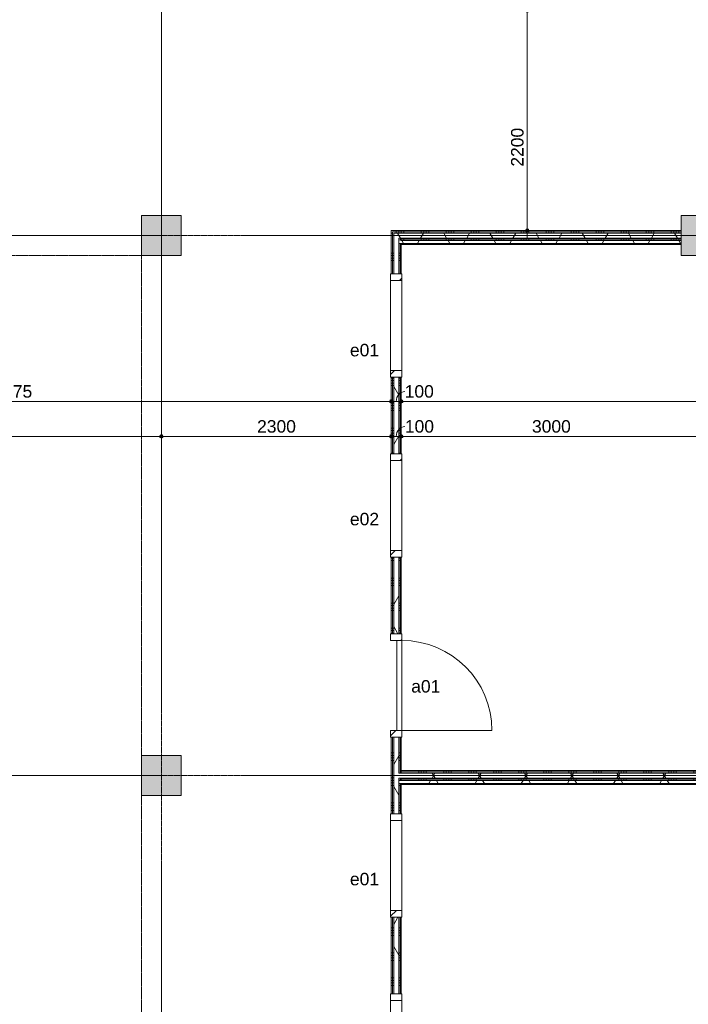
# Model space of a CAD drawing. Header units: millimetres. Extents: x 23523 to 72739, y 19604 to 59318.
# Tile 32 of 44: x 52611 to 59299, y 30112 to 39958. Entities that reach past the tile are written whole.
import ezdxf

# ---------------------------------------------------------------- set-up
doc = ezdxf.new("R2010")
doc.units = ezdxf.units.MM
doc.linetypes.add('Dash', pattern=[6.35, 3.175, -3.175])
doc.linetypes.add('stramien', pattern=[22.225, 12.7, -3.175, 3.175, -3.175])
doc.layers.add('00_Algemeen', color=7, linetype='Continuous', lineweight=9, true_color=0x00a600)
for name, color, linetype, lineweight in [('00_Algemeen-50', 7, 'Continuous', 9), ('22_Metselwerk', 7, 'Continuous', 18), ('25_Metaalconstructiewerk', 7, 'Continuous', 9), ('30_Kozijnen-ramen-deuren', 7, 'Continuous', 9)]:
    doc.layers.add(name, color=color, linetype=linetype, lineweight=lineweight)
doc.styles.add('Arial', font='arial.ttf', dxfattribs={"height": 125})
doc.dimstyles.new('00_AEE_maatvoering_2_5mm', dxfattribs={"dimscale": 304.8, "dimtxt": 127.532425, "dimasz": 0.459318, "dimexe": 0.246063, "dimexo": 0.0625, "dimgap": 0, "dimtad": 1, "dimdec": 0, "dimzin": 0, "dimdsep": 46, "dimtxsty": 'Arial', "dimblk1": 'DOTSMALL', "dimblk2": 'DOTSMALL', "dimsah": 1, "dimcen": 0.09, "dimdle": 0.246063, "dimazin": 0, "dimtfac": 1, "dimtdec": 4, "dimtix": 1, "dimtmove": 0, "dimatfit": 3, "dimfxl": 0.246063, "dimfxlon": 1, "dimtvp": 1, "dimtolj": 1, "dimtzin": 0, "dimarcsym": 2})
doc.dimstyles.new('00_AEE_maatvoering_2_5mm_1', dxfattribs={"dimscale": 304.8, "dimtxt": 127.532425, "dimasz": 0.459318, "dimexe": 0.246063, "dimexo": 0.0625, "dimgap": 0, "dimtad": 1, "dimdec": 0, "dimzin": 0, "dimdsep": 46, "dimtxsty": 'Arial', "dimblk1": 'DOTSMALL', "dimblk2": 'DOTSMALL', "dimsah": 1, "dimcen": 0.09, "dimdle": 0.246063, "dimazin": 0, "dimtfac": 1, "dimtdec": 4, "dimtix": 1, "dimtmove": 1, "dimatfit": 3, "dimfxl": 0.246063, "dimfxlon": 1, "dimtvp": 1, "dimtolj": 1, "dimtzin": 0, "dimarcsym": 2})
doc.dimstyles.new('00_AEE_maatvoering_2_5mm_2', dxfattribs={"dimscale": 304.8, "dimtxt": 127.532425, "dimasz": 0.459318, "dimexe": 0.246063, "dimexo": 0.0625, "dimgap": 0, "dimtad": 1, "dimdec": 0, "dimzin": 0, "dimdsep": 46, "dimtxsty": 'Arial', "dimblk1": 'DOTSMALL', "dimblk2": 'DOTSMALL', "dimsah": 1, "dimcen": 0.09, "dimdle": 0.246063, "dimazin": 0, "dimtfac": 1, "dimtdec": 4, "dimtix": 1, "dimtmove": 2, "dimatfit": 3, "dimfxl": 0.246063, "dimfxlon": 1, "dimtvp": 1, "dimtolj": 1, "dimtzin": 0, "dimarcsym": 2})
pattern_1 = [(90, (57877.54, 37750), (-250, -7e-13), []), (90, (57902.54, 37750), (-250, -7e-13), []), (90, (57927.54, 37750), (-250, -7e-13), []), (90, (57952.54, 37750), (-250, -7e-13), [])]
pattern_2 = [(60, (-5372.46, 0), (-346.4102, 200), []), (120, (-5372.46, 0), (-346.4102, -200), [])]
pattern_3 = [(180, (56427.54, 29800), (4e-13, -250), []), (180, (56427.54, 29825), (4e-13, -250), []), (180, (56427.54, 29850), (4e-13, -250), []), (180, (56427.54, 29875), (4e-13, -250), [])]
pattern_4 = [(270, (60427.54, 32450), (250, 9e-13), []), (270, (60402.54, 32450), (250, 9e-13), []), (270, (60377.54, 32450), (250, 9e-13), []), (270, (60352.54, 32450), (250, 9e-13), [])]

# ---------------------------------------------------------------- blocks, each defined once
blk = doc.blocks.new('Direct Shape - 2410-10368 v1 - IFC-model constructie _zonder onderbouw_ _MM21228_-1202152-02 tweede verdieping - B')
at = {"layer": '25_Metaalconstructiewerk'}
blk.add_hatch(color=256, dxfattribs=at).paths.add_polyline_path([(200, -200), (200, 200), (-200, 200), (-200, -200)])
for p, q in [((200, 200), (-200, 200)), ((-200, 200), (-200, -200)), ((200, -200), (200, 200)), ((-200, -200), (200, -200))]:
    blk.add_line(p, q, dxfattribs=at)
blk = doc.blocks.new('Direct Shape - NLRS_28_SC_TLB_kolom vierkant prefab_gen_AT_kolom vierkant_gen_lxb 400x400_800396-1202374-02 tweede verdieping - B')
blk.add_blockref('Direct Shape - 2410-10368 v1 - IFC-model constructie _zonder onderbouw_ _MM21228_-1202152-02 tweede verdieping - B', (0, 0))
blk = doc.blocks.new('Direct Shape - NLRS_28_SC_TLB_kolom vierkant prefab_gen_AT_kolom vierkant_gen_lxb 400x400_800398-1202376-02 tweede verdieping - B')
blk.add_blockref('Direct Shape - 2410-10368 v1 - IFC-model constructie _zonder onderbouw_ _MM21228_-1202152-02 tweede verdieping - B', (0, 0))
blk = doc.blocks.new('Direct Shape - NLRS_28_SC_TLB_kolom vierkant prefab_gen_AT_kolom vierkant_gen_lxb 400x400_800400-1202378-02 tweede verdieping - B')
blk.add_blockref('Direct Shape - 2410-10368 v1 - IFC-model constructie _zonder onderbouw_ _MM21228_-1202152-02 tweede verdieping - B', (0, 0))
blk = doc.blocks.new('2410-10368 v1 - IFC-model constructie _zonder onderbouw_ _MM21228__ifc-1-02 tweede verdieping - B')
at = {"layer": '25_Metaalconstructiewerk', "lineweight": 9}
for name, p in [('Direct Shape - NLRS_28_SC_TLB_kolom vierkant prefab_gen_AT_kolom vierkant_gen_lxb 400x400_800396-1202374-02 tweede verdieping - B', (59400, 37800)), ('Direct Shape - NLRS_28_SC_TLB_kolom vierkant prefab_gen_AT_kolom vierkant_gen_lxb 400x400_800398-1202376-02 tweede verdieping - B', (64800, 37800)), ('Direct Shape - NLRS_28_SC_TLB_kolom vierkant prefab_gen_AT_kolom vierkant_gen_lxb 400x400_800400-1202378-02 tweede verdieping - B', (59400, 32400))]:
    blk.add_blockref(name, p, dxfattribs=at)
blk = doc.blocks.new('32_AEE_VO_FIX_Binnendeuren - D_900x2300_Dicht Paneel lariks-V1-02 tweede verdieping - B')
at = {"layer": '30_Kozijnen-ramen-deuren', "true_color": 0xc0c0c0}
h = blk.add_hatch(dxfattribs=at)
h.set_pattern_fill('FP_31', color=9, style=0, pattern_type=2)
h.set_pattern_definition([(315, (-33300, 61750), (106.06602, 106.06602), [])])
h.paths.add_polyline_path([(-517, 50), (-517, -57), (-450, -57), (-450, 57), (-517, 57)])
h.paths.add_polyline_path([(450, 50), (450, -57), (517, -57), (517, 57), (450, 57), (450, 51.1)])
at = {"layer": '30_Kozijnen-ramen-deuren'}
for p, q in [((-517, 57), (-450, 57)), ((-517, 50), (-517, 57)), ((-450, 57), (-450, -57)), ((450, 57), (517, 57)), ((450, -57), (450, 57)), ((517, 57), (517, 50)), ((-517, -57), (-517, -50)), ((-450, -57), (-517, -57)), ((-450, -7), (450, -7)), ((-450, -57), (-450, -7)), ((450, -57), (-450, -57)), ((450, -7), (450, -57)), ((517, -57), (450, -57)), ((517, -50), (517, -57))]:
    blk.add_line(p, q, dxfattribs=at)
blk = doc.blocks.new('32_AEE_VO_FIX_Binnenramen - R_b1034xh2367_Vast lariks dicht-V11-02 tweede verdieping - B')
at = {"layer": '30_Kozijnen-ramen-deuren', "true_color": 0xc0c0c0}
h = blk.add_hatch(dxfattribs=at)
h.set_pattern_fill('FP_51', color=9, style=0, pattern_type=2)
h.set_pattern_definition([(135, (29700, -61750), (-106.06602, -106.06602), [])])
h.paths.add_polyline_path([(517, -37.5), (517, 57), (450, 57), (450, -57), (517, -57), (517, -50)])
h.paths.add_polyline_path([(-450, 37.5), (-450, 57), (-517, 57), (-517, -57), (-450, -57), (-450, 25)])
at = {"layer": '30_Kozijnen-ramen-deuren'}
for p, q in [((-450, 57), (-517, 57)), ((-517, 57), (-517, 50)), ((-450, -57), (-450, 57)), ((-450, 57), (450, 57)), ((517, 57), (450, 57)), ((450, 57), (450, -57)), ((517, 50), (517, 57)), ((-517, -50), (-517, -57)), ((-517, -57), (-450, -57)), ((-450, -57), (450, -57)), ((450, -57), (517, -57)), ((517, -57), (517, -50))]:
    blk.add_line(p, q, dxfattribs=at)
blk = doc.blocks.new('32_AEE_VO_FIX_Binnenramen - R_b1034xh2367_Vast lariks-V12-02 tweede verdieping - B')
at = {"layer": '30_Kozijnen-ramen-deuren', "true_color": 0xc0c0c0}
h = blk.add_hatch(dxfattribs=at)
h.set_pattern_fill('FP_52', color=9, style=0, pattern_type=2)
h.set_pattern_definition([(135, (31500, -61750), (-106.06602, -106.06602), [])])
h.paths.add_polyline_path([(517, 25), (517, 57), (450, 57), (450, -57), (517, -57), (517, -25)])
h.paths.add_polyline_path([(-450, 50), (-450, 57), (-517, 57), (-517, -57), (-450, -57), (-450, 37.5)])
at = {"layer": '30_Kozijnen-ramen-deuren'}
for p, q in [((-450, 57), (-517, 57)), ((-517, 57), (-517, 50)), ((-450, -57), (-450, 57)), ((-450, 57), (450, 57)), ((517, 57), (450, 57)), ((450, 57), (450, -57)), ((517, 50), (517, 57)), ((-517, -50), (-517, -57)), ((-517, -57), (-450, -57)), ((-450, -57), (450, -57)), ((450, -57), (517, -57)), ((517, -57), (517, -50))]:
    blk.add_line(p, q, dxfattribs=at)
blk = doc.blocks.new('32_AEE_VO_FIX_Binnenramen - R_b1034xh2367_Vast lariks dicht-V13-02 tweede verdieping - B')
at = {"layer": '30_Kozijnen-ramen-deuren', "true_color": 0xc0c0c0}
h = blk.add_hatch(dxfattribs=at)
h.set_pattern_fill('FP_53', color=9, style=0, pattern_type=2)
h.set_pattern_definition([(135, (35100, -61750), (-106.06602, -106.06602), [])])
h.paths.add_polyline_path([(517, 25), (517, 57), (450, 57), (450, -57), (517, -57), (517, -25)])
h.paths.add_polyline_path([(-450, 50), (-450, 57), (-517, 57), (-517, -57), (-450, -57), (-450, 37.5)])
at = {"layer": '30_Kozijnen-ramen-deuren'}
for p, q in [((-450, 57), (-517, 57)), ((-517, 57), (-517, 50)), ((-450, -57), (-450, 57)), ((-450, 57), (450, 57)), ((517, 57), (450, 57)), ((450, 57), (450, -57)), ((517, 50), (517, 57)), ((-517, -50), (-517, -57)), ((-517, -57), (-450, -57)), ((-450, -57), (450, -57)), ((450, -57), (517, -57)), ((517, -57), (517, -50))]:
    blk.add_line(p, q, dxfattribs=at)
blk = doc.blocks.new('32_AEE_VO_FIX_Binnenramen - R_b1034xh2367_Vast lariks-V14-02 tweede verdieping - B')
at = {"layer": '30_Kozijnen-ramen-deuren', "true_color": 0xc0c0c0}
h = blk.add_hatch(dxfattribs=at)
h.set_pattern_fill('FP_54', color=9, style=0, pattern_type=2)
h.set_pattern_definition([(135, (36900, -61750), (-106.06602, -106.06602), [])])
h.paths.add_polyline_path([(517, -37.5), (517, 57), (450, 57), (450, -57), (517, -57), (517, -50)])
h.paths.add_polyline_path([(-450, 50), (-450, 57), (-517, 57), (-517, -57), (-450, -57), (-450, 37.5)])
at = {"layer": '30_Kozijnen-ramen-deuren'}
for p, q in [((-450, 57), (-517, 57)), ((-517, 57), (-517, 50)), ((-450, -57), (-450, 57)), ((-450, 57), (450, 57)), ((517, 57), (450, 57)), ((450, 57), (450, -57)), ((517, 50), (517, 57)), ((-517, -50), (-517, -57)), ((-517, -57), (-450, -57)), ((-450, -57), (450, -57)), ((450, -57), (517, -57)), ((517, -57), (517, -50))]:
    blk.add_line(p, q, dxfattribs=at)
blk = doc.blocks.new('30_AEE_VO_draairichting - 30_AEE_VO_draairichting-8193168-02 tweede verdieping - B')
at = {"layer": '30_Kozijnen-ramen-deuren'}
blk.add_line((-450, -900), (-450, 0), dxfattribs=at)
blk.add_arc((-450, 0), 900, 270, 0, dxfattribs=at)
blk = doc.blocks.new('DIMBLOCK47-02 tweede verdieping - B')
at = {"layer": '00_Algemeen-50', "transparency": 16777216}
h = blk.add_hatch(color=256, dxfattribs=at)
edge = h.paths.add_edge_path()
edge.add_arc((57687.8, 40050), 17.5, 0, 360)
h = blk.add_hatch(color=256, dxfattribs=at)
edge = h.paths.add_edge_path()
edge.add_arc((57687.8, 37850), 17.5, 0, 360)
for p, q in [((57687.8, 40050), (57612.8, 40050)), ((57687.8, 37775), (57687.8, 40050)), ((57687.8, 40050), (57762.8, 40050)), ((57687.8, 37850), (57612.8, 37850)), ((57687.8, 37850), (57762.8, 37850))]:
    blk.add_line(p, q, dxfattribs=at)
for centre in [(57687.8, 40050), (57687.8, 37850)]:
    blk.add_circle(centre, 17.5, dxfattribs=at)
at = {"layer": '00_Algemeen-50', "color": 0, "transparency": 16777216, "insert": (57525.5, 38488.5), "char_height": 125, "width": 461.471, "attachment_point": 1, "rotation": 90, "line_spacing_factor": 0.941778, "style": 'Arial'}
blk.add_mtext('2200', dxfattribs=at)
blk = doc.blocks.new('_DotSmall')
at = {"color": 0, "linetype": 'ByBlock', "const_width": 0.5}
blk.add_lwpolyline([(-0.0625, 0, 1), (0.0625, 0, 1)], format="xyb", close=True, dxfattribs=at)
blk = doc.blocks.new('DIMBLOCK178-02 tweede verdieping - B')
at = {"layer": '00_Algemeen-50', "transparency": 16777216}
h = blk.add_hatch(color=256, dxfattribs=at)
edge = h.paths.add_edge_path()
edge.add_arc((48752.5, 36141.5), 17.5, 0, 360)
h = blk.add_hatch(color=256, dxfattribs=at)
edge = h.paths.add_edge_path()
edge.add_arc((56327.5, 36141.5), 17.5, 0, 360)
for p, q in [((48752.5, 36141.5), (48752.5, 36216.5)), ((48752.5, 36141.5), (56327.5, 36141.5)), ((48752.5, 36141.5), (48752.5, 36066.5)), ((56327.5, 36141.5), (56327.5, 36216.5)), ((56327.5, 36141.5), (56327.5, 36066.5))]:
    blk.add_line(p, q, dxfattribs=at)
for centre in [(48752.5, 36141.5), (56327.5, 36141.5)]:
    blk.add_circle(centre, 17.5, dxfattribs=at)
at = {"layer": '00_Algemeen-50', "color": 0, "transparency": 16777216, "insert": (52347.8, 36303.8), "char_height": 125, "width": 461.471, "attachment_point": 1, "line_spacing_factor": 0.941778, "style": 'Arial'}
blk.add_mtext('7575', dxfattribs=at)
blk = doc.blocks.new('DIMBLOCK179-02 tweede verdieping - B')
at = {"layer": '00_Algemeen-50', "transparency": 16777216}
h = blk.add_hatch(color=256, dxfattribs=at)
edge = h.paths.add_edge_path()
edge.add_arc((56327.5, 36141.5), 17.5, 0, 360)
h = blk.add_hatch(color=256, dxfattribs=at)
edge = h.paths.add_edge_path()
edge.add_arc((56427.5, 36141.5), 17.5, 0, 360)
for p, q in [((56327.5, 36141.5), (56327.5, 36216.5)), ((56327.5, 36141.5), (56427.5, 36141.5)), ((56327.5, 36141.5), (56327.5, 36066.5)), ((56427.5, 36141.5), (56427.5, 36216.5)), ((56427.5, 36141.5), (56427.5, 36066.5))]:
    blk.add_line(p, q, dxfattribs=at)
for centre in [(56327.5, 36141.5), (56427.5, 36141.5)]:
    blk.add_circle(centre, 17.5, dxfattribs=at)
blk.add_ellipse((56462, 36141.5), major_axis=(0, 98.1), ratio=0.860512, start_param=0, end_param=1.570796, dxfattribs=at)
at = {"layer": '00_Algemeen-50', "color": 0, "transparency": 16777216, "insert": (56462, 36303.8), "char_height": 125, "width": 346.103, "attachment_point": 1, "line_spacing_factor": 0.941778, "style": 'Arial'}
blk.add_mtext('100', dxfattribs=at)
blk = doc.blocks.new('DIMBLOCK180-02 tweede verdieping - B')
at = {"layer": '00_Algemeen-50', "transparency": 16777216}
h = blk.add_hatch(color=256, dxfattribs=at)
edge = h.paths.add_edge_path()
edge.add_arc((56427.5, 36141.5), 17.5, 0, 360)
h = blk.add_hatch(color=256, dxfattribs=at)
edge = h.paths.add_edge_path()
edge.add_arc((64957.5, 36141.5), 17.5, 0, 360)
for p, q in [((56427.5, 36141.5), (56427.5, 36216.5)), ((56427.5, 36141.5), (65032.5, 36141.5)), ((56427.5, 36141.5), (56427.5, 36066.5)), ((64957.5, 36141.5), (64957.5, 36216.5)), ((64957.5, 36141.5), (64957.5, 36066.5))]:
    blk.add_line(p, q, dxfattribs=at)
for centre in [(56427.5, 36141.5), (64957.5, 36141.5)]:
    blk.add_circle(centre, 17.5, dxfattribs=at)
at = {"layer": '00_Algemeen-50', "color": 0, "transparency": 16777216, "insert": (60500.3, 36303.8), "char_height": 125, "width": 461.471, "attachment_point": 1, "line_spacing_factor": 0.941778, "style": 'Arial'}
blk.add_mtext('8530', dxfattribs=at)
blk = doc.blocks.new('DIMBLOCK186-02 tweede verdieping - B')
at = {"layer": '00_Algemeen-50', "transparency": 16777216}
h = blk.add_hatch(color=256, dxfattribs=at)
edge = h.paths.add_edge_path()
edge.add_arc((48732.5, 35791.5), 17.5, 0, 360)
h = blk.add_hatch(color=256, dxfattribs=at)
edge = h.paths.add_edge_path()
edge.add_arc((54027.5, 35791.5), 17.5, 0, 360)
for p, q in [((48732.5, 35791.5), (48732.5, 35866.5)), ((54027.5, 35791.5), (54027.5, 35866.5)), ((48732.5, 35791.5), (54027.5, 35791.5)), ((48732.5, 35791.5), (48732.5, 35716.5)), ((54027.5, 35791.5), (54027.5, 35716.5))]:
    blk.add_line(p, q, dxfattribs=at)
for centre in [(48732.5, 35791.5), (54027.5, 35791.5)]:
    blk.add_circle(centre, 17.5, dxfattribs=at)
at = {"layer": '00_Algemeen-50', "color": 0, "transparency": 16777216, "insert": (51187.8, 35953.8), "char_height": 125, "width": 461.471, "attachment_point": 1, "line_spacing_factor": 0.941778, "style": 'Arial'}
blk.add_mtext('5295', dxfattribs=at)
blk = doc.blocks.new('DIMBLOCK187-02 tweede verdieping - B')
at = {"layer": '00_Algemeen-50', "transparency": 16777216}
h = blk.add_hatch(color=256, dxfattribs=at)
edge = h.paths.add_edge_path()
edge.add_arc((54027.5, 35791.5), 17.5, 0, 360)
h = blk.add_hatch(color=256, dxfattribs=at)
edge = h.paths.add_edge_path()
edge.add_arc((56327.5, 35791.5), 17.5, 0, 360)
for p, q in [((54027.5, 35791.5), (54027.5, 35866.5)), ((56327.5, 35791.5), (56327.5, 35866.5)), ((54027.5, 35791.5), (56327.5, 35791.5)), ((54027.5, 35791.5), (54027.5, 35716.5)), ((56327.5, 35791.5), (56327.5, 35716.5))]:
    blk.add_line(p, q, dxfattribs=at)
for centre in [(54027.5, 35791.5), (56327.5, 35791.5)]:
    blk.add_circle(centre, 17.5, dxfattribs=at)
at = {"layer": '00_Algemeen-50', "color": 0, "transparency": 16777216, "insert": (54985.3, 35953.8), "char_height": 125, "width": 461.471, "attachment_point": 1, "line_spacing_factor": 0.941778, "style": 'Arial'}
blk.add_mtext('2300', dxfattribs=at)
blk = doc.blocks.new('DIMBLOCK188-02 tweede verdieping - B')
at = {"layer": '00_Algemeen-50', "transparency": 16777216}
h = blk.add_hatch(color=256, dxfattribs=at)
edge = h.paths.add_edge_path()
edge.add_arc((56327.5, 35791.5), 17.5, 0, 360)
h = blk.add_hatch(color=256, dxfattribs=at)
edge = h.paths.add_edge_path()
edge.add_arc((56427.5, 35791.5), 17.5, 0, 360)
for p, q in [((56327.5, 35791.5), (56327.5, 35866.5)), ((56427.5, 35791.5), (56427.5, 35866.5)), ((56327.5, 35791.5), (56427.5, 35791.5)), ((56327.5, 35791.5), (56327.5, 35716.5)), ((56427.5, 35791.5), (56427.5, 35716.5))]:
    blk.add_line(p, q, dxfattribs=at)
for centre in [(56327.5, 35791.5), (56427.5, 35791.5)]:
    blk.add_circle(centre, 17.5, dxfattribs=at)
blk.add_ellipse((56463.7, 35791.5), major_axis=(0, 98.1), ratio=0.87775, start_param=0, end_param=1.570796, dxfattribs=at)
at = {"layer": '00_Algemeen-50', "color": 0, "transparency": 16777216, "insert": (56463.7, 35953.8), "char_height": 125, "width": 346.103, "attachment_point": 1, "line_spacing_factor": 0.941778, "style": 'Arial'}
blk.add_mtext('100', dxfattribs=at)
blk = doc.blocks.new('DIMBLOCK189-02 tweede verdieping - B')
at = {"layer": '00_Algemeen-50', "transparency": 16777216}
h = blk.add_hatch(color=256, dxfattribs=at)
edge = h.paths.add_edge_path()
edge.add_arc((56427.5, 35791.5), 17.5, 0, 360)
h = blk.add_hatch(color=256, dxfattribs=at)
edge = h.paths.add_edge_path()
edge.add_arc((59427.5, 35791.5), 17.5, 0, 360)
for p, q in [((56427.5, 35791.5), (56427.5, 35866.5)), ((59427.5, 35791.5), (59427.5, 35866.5)), ((56427.5, 35791.5), (59427.5, 35791.5)), ((56427.5, 35791.5), (56427.5, 35716.5)), ((59427.5, 35791.5), (59427.5, 35716.5))]:
    blk.add_line(p, q, dxfattribs=at)
for centre in [(56427.5, 35791.5), (59427.5, 35791.5)]:
    blk.add_circle(centre, 17.5, dxfattribs=at)
at = {"layer": '00_Algemeen-50', "color": 0, "transparency": 16777216, "insert": (57735.3, 35953.8), "char_height": 125, "width": 461.471, "attachment_point": 1, "line_spacing_factor": 0.941778, "style": 'Arial'}
blk.add_mtext('3000', dxfattribs=at)

msp = doc.modelspace()

# ---------------------------------------------------------------- hatches: boundary and pattern name
at = {"layer": '22_Metselwerk', "lineweight": 9}
h = msp.add_hatch(dxfattribs=at)
h.set_pattern_fill('FP_14', color=256, angle=90, style=0, pattern_type=2)
h.set_pattern_definition(pattern_1)
h.paths.add_polyline_path([(59227.5, 37837.5), (59227.5, 37850), (56327.5, 37850), (56327.5, 37837.5), (57799, 37837.5)])
h = msp.add_hatch(dxfattribs=at)
h.set_pattern_fill('FP_15', color=256, angle=90, style=0, pattern_type=2)
h.set_pattern_definition(pattern_3)
h.paths.add_polyline_path([(56327.5, 26617), (56340, 26617), (56340, 27383), (56327.5, 27383), (56327.5, 26857.9)])
h.paths.add_polyline_path([(56340, 28417), (56340, 29183), (56327.5, 29183), (56327.5, 28417)])
h.paths.add_polyline_path([(56327.5, 30217), (56340, 30217), (56340, 30983), (56327.5, 30983), (56327.5, 30576.8)])
h.paths.add_polyline_path([(56327.5, 32017), (56340, 32017), (56340, 32783), (56327.5, 32783), (56327.5, 32293.2)])
h.paths.add_polyline_path([(56327.5, 33817), (56340, 33817), (56340, 34583), (56327.5, 34583)])
h.paths.add_polyline_path([(56340, 35617), (56340, 36383), (56327.5, 36383), (56327.5, 35617)])
h.paths.add_polyline_path([(56327.5, 37417), (56340, 37417), (56340, 37837.5), (56327.5, 37837.5), (56327.5, 37442.4)])
h = msp.add_hatch(dxfattribs=at)
h.set_pattern_fill('FP_14', color=256, angle=90, style=0, pattern_type=2)
h.set_pattern_definition(pattern_1)
h.paths.add_polyline_path([(59227.5, 37825), (59227.5, 37837.5), (56340, 37837.5), (56340, 37825), (57799, 37825)])
h = msp.add_hatch(dxfattribs=at)
h.set_pattern_fill('FP_15', color=256, angle=90, style=0, pattern_type=2)
h.set_pattern_definition(pattern_3)
h.paths.add_polyline_path([(56352.5, 26617), (56352.5, 27383), (56340, 27383), (56340, 26617)])
h.paths.add_polyline_path([(56352.5, 28417), (56352.5, 29183), (56340, 29183), (56340, 28417)])
h.paths.add_polyline_path([(56340, 30217), (56352.5, 30217), (56352.5, 30983), (56340, 30983), (56340, 30576.8)])
h.paths.add_polyline_path([(56352.5, 32017), (56352.5, 32783), (56340, 32783), (56340, 32017)])
h.paths.add_polyline_path([(56352.5, 33817), (56352.5, 34583), (56340, 34583), (56340, 33817)])
h.paths.add_polyline_path([(56340, 35617), (56352.5, 35617), (56352.5, 36383), (56340, 36383)])
h.paths.add_polyline_path([(56352.5, 37417), (56352.5, 37825), (56340, 37825), (56340, 37417)])
h = msp.add_hatch(dxfattribs=at)
h.set_pattern_fill('FP_11', color=256, angle=60, style=0, pattern_type=2)
h.set_pattern_definition(pattern_2)
h.paths.add_polyline_path([(56475.1, 37775), (59227.5, 37775), (59227.5, 37825), (56352.5, 37825), (56352.5, 37775), (56402.5, 37775)])
h = msp.add_hatch(dxfattribs=at)
h.set_pattern_fill('FP_11', color=256, angle=60, style=0, pattern_type=2)
h.set_pattern_definition(pattern_2)
h.paths.add_polyline_path([(56402.5, 26617), (56402.5, 27383), (56352.5, 27383), (56352.5, 26617)])
h.paths.add_polyline_path([(56402.5, 28417), (56402.5, 29183), (56352.5, 29183), (56352.5, 28417)])
h.paths.add_polyline_path([(56352.5, 30217), (56402.5, 30217), (56402.5, 30983), (56352.5, 30983), (56352.5, 30576.8)])
h.paths.add_polyline_path([(56402.5, 32017), (56402.5, 32783), (56352.5, 32783), (56352.5, 32017)])
h.paths.add_polyline_path([(56352.5, 33817), (56402.5, 33817), (56402.5, 34583), (56352.5, 34583)])
h.paths.add_polyline_path([(56402.5, 35617), (56402.5, 36383), (56352.5, 36383), (56352.5, 35617)])
h.paths.add_polyline_path([(56352.5, 37417), (56402.5, 37417), (56402.5, 37775), (56352.5, 37775), (56352.5, 37442.4)])
h = msp.add_hatch(dxfattribs=at)
h.set_pattern_fill('FP_14', color=256, angle=90, style=0, pattern_type=2)
h.set_pattern_definition(pattern_1)
h.paths.add_polyline_path([(59227.5, 37762.5), (59227.5, 37775), (56402.5, 37775), (56402.5, 37762.5), (57799, 37762.5)])
h = msp.add_hatch(dxfattribs=at)
h.set_pattern_fill('FP_15', color=256, angle=90, style=0, pattern_type=2)
h.set_pattern_definition(pattern_3)
h.paths.add_polyline_path([(56415, 26617), (56415, 26920), (56402.5, 26920), (56402.5, 26617)])
h.paths.add_polyline_path([(56402.5, 26950), (56415, 26950), (56415, 26975), (56402.5, 26975)])
h.paths.add_polyline_path([(56402.5, 27025), (56415, 27025), (56415, 27383), (56402.5, 27383), (56402.5, 27144)])
h.paths.add_polyline_path([(56415, 28417), (56415, 29183), (56402.5, 29183), (56402.5, 28417)])
h.paths.add_polyline_path([(56415, 30217), (56415, 30983), (56402.5, 30983), (56402.5, 30217)])
h.paths.add_polyline_path([(56402.5, 32017), (56415, 32017), (56415, 32320), (56402.5, 32320), (56402.5, 32293.2)])
h.paths.add_polyline_path([(56415, 32350), (56415, 32375), (56402.5, 32375), (56402.5, 32350)])
h.paths.add_polyline_path([(56402.5, 32425), (56415, 32425), (56415, 32783), (56402.5, 32783), (56402.5, 32579.2)])
h.paths.add_polyline_path([(56415, 33817), (56415, 34583), (56402.5, 34583), (56402.5, 33817)])
h.paths.add_polyline_path([(56415, 35617), (56415, 36383), (56402.5, 36383), (56402.5, 35617)])
h.paths.add_polyline_path([(56415, 37417), (56415, 37720), (56402.5, 37720), (56402.5, 37417)])
h.paths.add_polyline_path([(56415, 37750), (56415, 37762.5), (56402.5, 37762.5), (56402.5, 37750)])
h = msp.add_hatch(dxfattribs=at)
h.set_pattern_fill('FP_11', color=256, angle=60, style=0, pattern_type=2)
h.set_pattern_definition(pattern_2)
h.paths.add_polyline_path([(59227.5, 37720), (59227.5, 37750), (56402.5, 37750), (56402.5, 37720), (57799, 37720)])
h = msp.add_hatch(dxfattribs=at)
h.set_pattern_fill('FP_14', color=256, angle=90, style=0, pattern_type=2)
h.set_pattern_definition(pattern_1)
h.paths.add_polyline_path([(59227.5, 37750), (59227.5, 37762.5), (56415, 37762.5), (56415, 37750), (57799, 37750)])
h = msp.add_hatch(dxfattribs=at)
h.set_pattern_fill('FP_15', color=256, angle=90, style=0, pattern_type=2)
h.set_pattern_definition(pattern_3)
h.paths.add_polyline_path([(56427.5, 26617), (56427.5, 26920), (56415, 26920), (56415, 26617)])
h.paths.add_polyline_path([(56415, 26950), (56427.5, 26950), (56427.5, 26962.5), (56415, 26962.5)])
h.paths.add_polyline_path([(56427.5, 27025), (56427.5, 27383), (56415, 27383), (56415, 27025)])
h.paths.add_polyline_path([(56427.5, 28417), (56427.5, 29183), (56415, 29183), (56415, 28417)])
h.paths.add_polyline_path([(56415, 30217), (56427.5, 30217), (56427.5, 30983), (56415, 30983), (56415, 30576.8)])
h.paths.add_polyline_path([(56427.5, 32017), (56427.5, 32320), (56415, 32320), (56415, 32017)])
h.paths.add_polyline_path([(56415, 32350), (56427.5, 32350), (56427.5, 32362.5), (56415, 32362.5)])
h.paths.add_polyline_path([(56415, 32425), (56427.5, 32425), (56427.5, 32783), (56415, 32783), (56415, 32579.2)])
h.paths.add_polyline_path([(56427.5, 33817), (56427.5, 34583), (56415, 34583), (56415, 33817)])
h.paths.add_polyline_path([(56415, 35617), (56427.5, 35617), (56427.5, 36383), (56415, 36383)])
h.paths.add_polyline_path([(56415, 37417), (56427.5, 37417), (56427.5, 37720), (56415, 37720), (56415, 37442.4)])
h = msp.add_hatch(dxfattribs=at)
h.set_pattern_fill('FP_128', color=256, angle=-270, style=0, pattern_type=2)
h.set_pattern_definition([(270, (57727.54, 37750), (250, 7e-13), []), (270, (57702.54, 37750), (250, 7e-13), []), (270, (57677.54, 37750), (250, 7e-13), []), (270, (57652.54, 37750), (250, 7e-13), [])])
h.paths.add_polyline_path([(59227.5, 37710), (59227.5, 37720), (56427.5, 37720), (56427.5, 37710), (57799, 37710)])
h = msp.add_hatch(dxfattribs=at)
h.set_pattern_fill('FP_11', color=256, angle=60, style=0, pattern_type=2)
h.set_pattern_definition(pattern_2)
h.paths.add_polyline_path([(64418.2, 32375), (64627.5, 32375), (64627.5, 32425), (56402.5, 32425), (56402.5, 32375), (63094.4, 32375)])
h = msp.add_hatch(dxfattribs=at)
h.set_pattern_fill('FP_17', color=256, angle=-270, style=0, pattern_type=2)
h.set_pattern_definition(pattern_4)
h.paths.add_polyline_path([(64627.5, 32437.5), (64627.5, 32450), (56427.5, 32450), (56427.5, 32437.5), (64418.2, 32437.5)])
h = msp.add_hatch(dxfattribs=at)
h.set_pattern_fill('FP_17', color=256, angle=-270, style=0, pattern_type=2)
h.set_pattern_definition(pattern_4)
h.paths.add_polyline_path([(64627.5, 32425), (64627.5, 32437.5), (56427.5, 32437.5), (56427.5, 32425), (64418.2, 32425)])
h = msp.add_hatch(dxfattribs=at)
h.set_pattern_fill('FP_11', color=256, angle=60, style=0, pattern_type=2)
h.set_pattern_definition(pattern_2)
h.paths.add_polyline_path([(64418.2, 32320), (64627.5, 32320), (64627.5, 32350), (56402.5, 32350), (56402.5, 32320), (63094.4, 32320)])
h = msp.add_hatch(dxfattribs=at)
h.set_pattern_fill('FP_17', color=256, angle=-270, style=0, pattern_type=2)
h.set_pattern_definition(pattern_4)
h.paths.add_polyline_path([(64627.5, 32362.5), (64627.5, 32375), (56415, 32375), (56415, 32362.5), (64418.2, 32362.5)])
h = msp.add_hatch(dxfattribs=at)
h.set_pattern_fill('FP_17', color=256, angle=-270, style=0, pattern_type=2)
h.set_pattern_definition(pattern_4)
h.paths.add_polyline_path([(64627.5, 32350), (64627.5, 32362.5), (56427.5, 32362.5), (56427.5, 32350), (64418.2, 32350)])
h = msp.add_hatch(dxfattribs=at)
h.set_pattern_fill('FP_127', color=256, angle=-270, style=0, pattern_type=2)
h.set_pattern_definition([(270, (60427.54, 32350), (250, 9e-13), []), (270, (60402.54, 32350), (250, 9e-13), []), (270, (60377.54, 32350), (250, 9e-13), []), (270, (60352.54, 32350), (250, 9e-13), [])])
h.paths.add_polyline_path([(64627.5, 32310), (64627.5, 32320), (56427.5, 32320), (56427.5, 32310), (64418.2, 32310)])

# ---------------------------------------------------------------- linework, layer by layer
at = {"layer": '00_Algemeen', "color": 150, "linetype": 'stramien', "true_color": 0x0080ff}
for p, q in [((54027.5, 20667.9), (54027.5, 59018.3)), ((72439, 37800), (23823.4, 37800)), ((72439, 32400), (23823.4, 32400))]:
    msp.add_line(p, q, dxfattribs=at)
at = {"layer": '00_Algemeen', "color": 7, "linetype": 'Dash'}
for p, q in [((48766.5, 37600), (53827.5, 37600)), ((53827.5, 37600), (53827.5, 32600)), ((53827.5, 32200), (53827.5, 27200))]:
    msp.add_line(p, q, dxfattribs=at)
at = {"layer": '22_Metselwerk', "lineweight": 9}
for p, q in [((59227.5, 37850), (56327.5, 37850)), ((56327.5, 37850), (56327.5, 37417)), ((56340, 37837.5), (59227.5, 37837.5)), ((56340, 37417), (56340, 37837.5)), ((59227.5, 37825), (59227.5, 37850)), ((59227.5, 37720), (56402.5, 37720)), ((56415, 37762.5), (59227.5, 37762.5)), ((56415, 37750), (56415, 37762.5)), ((56415, 37417), (56415, 37720)), ((56427.5, 37750), (59227.5, 37750)), ((56427.5, 37417), (56427.5, 37720)), ((59227.5, 37710), (59227.5, 37775)), ((56427.5, 37710), (59227.5, 37710)), ((56327.5, 37417), (56352.5, 37417)), ((56402.5, 37417), (56427.5, 37417)), ((56327.5, 36383), (56327.5, 35617)), ((56352.5, 36383), (56327.5, 36383)), ((56340, 35617), (56340, 36383)), ((56427.5, 36383), (56402.5, 36383)), ((56415, 35617), (56415, 36383)), ((56427.5, 35617), (56427.5, 36383)), ((56327.5, 35617), (56352.5, 35617)), ((56402.5, 35617), (56427.5, 35617)), ((56327.5, 34583), (56327.5, 33817)), ((56352.5, 34583), (56327.5, 34583)), ((56340, 33817), (56340, 34583)), ((56427.5, 34583), (56402.5, 34583)), ((56415, 33817), (56415, 34583)), ((56427.5, 33817), (56427.5, 34583)), ((56327.5, 33817), (56352.5, 33817)), ((56402.5, 33817), (56427.5, 33817)), ((56327.5, 32783), (56327.5, 32017)), ((56352.5, 32783), (56327.5, 32783)), ((56340, 32017), (56340, 32783)), ((56427.5, 32783), (56402.5, 32783)), ((56415, 32425), (56415, 32783)), ((56427.5, 32450), (56427.5, 32783)), ((64627.5, 32450), (56427.5, 32450)), ((64627.5, 32437.5), (56427.5, 32437.5)), ((56427.5, 32437.5), (56427.5, 32425)), ((64627.5, 32350), (56402.5, 32350)), ((64627.5, 32320), (56402.5, 32320)), ((56415, 32350), (56415, 32362.5)), ((64627.5, 32362.5), (56415, 32362.5)), ((56415, 32017), (56415, 32320)), ((56427.5, 32017), (56427.5, 32320)), ((56427.5, 32310), (64627.5, 32310)), ((56327.5, 32017), (56352.5, 32017)), ((56402.5, 32017), (56427.5, 32017)), ((56327.5, 30983), (56327.5, 30217)), ((56352.5, 30983), (56327.5, 30983)), ((56340, 30217), (56340, 30983)), ((56427.5, 30983), (56402.5, 30983)), ((56415, 30217), (56415, 30983)), ((56427.5, 30217), (56427.5, 30983)), ((56327.5, 30217), (56352.5, 30217)), ((56402.5, 30217), (56427.5, 30217))]:
    msp.add_line(p, q, dxfattribs=at)
at = {"layer": '22_Metselwerk'}
for p, q in [((56352.5, 37825), (59227.5, 37825)), ((56352.5, 37417), (56352.5, 37825)), ((59227.5, 37775), (59227.5, 37825)), ((56402.5, 37775), (59227.5, 37775)), ((56402.5, 37417), (56402.5, 37775)), ((56352.5, 37417), (56402.5, 37417)), ((56402.5, 36383), (56352.5, 36383)), ((56352.5, 35617), (56352.5, 36383)), ((56402.5, 35617), (56402.5, 36383)), ((56352.5, 35617), (56402.5, 35617)), ((56402.5, 34583), (56352.5, 34583)), ((56352.5, 33817), (56352.5, 34583)), ((56402.5, 33817), (56402.5, 34583)), ((56352.5, 33817), (56402.5, 33817)), ((56402.5, 32783), (56352.5, 32783)), ((56352.5, 32017), (56352.5, 32783)), ((56402.5, 32425), (56402.5, 32783)), ((64627.5, 32425), (56402.5, 32425)), ((56402.5, 32017), (56402.5, 32375)), ((64627.5, 32375), (56402.5, 32375)), ((56352.5, 32017), (56402.5, 32017)), ((56402.5, 30983), (56352.5, 30983)), ((56352.5, 30217), (56352.5, 30983)), ((56402.5, 30217), (56402.5, 30983)), ((56352.5, 30217), (56402.5, 30217))]:
    msp.add_line(p, q, dxfattribs=at)

# ---------------------------------------------------------------- block references
at = {"lineweight": 5}
msp.add_blockref('2410-10368 v1 - IFC-model constructie _zonder onderbouw_ _MM21228__ifc-1-02 tweede verdieping - B', (-5372.5, 0), dxfattribs=at)
at = {"layer": '30_Kozijnen-ramen-deuren'}
for name, p, rotation in [('32_AEE_VO_FIX_Binnenramen - R_b1034xh2367_Vast lariks-V14-02 tweede verdieping - B', (56377.5, 36900), 269.9999999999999), ('32_AEE_VO_FIX_Binnenramen - R_b1034xh2367_Vast lariks dicht-V13-02 tweede verdieping - B', (56377.5, 35100), 269.9999999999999), ('32_AEE_VO_FIX_Binnendeuren - D_900x2300_Dicht Paneel lariks-V1-02 tweede verdieping - B', (56377.5, 33300), 89.99999999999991), ('30_AEE_VO_draairichting - 30_AEE_VO_draairichting-8193168-02 tweede verdieping - B', (56434.5, 33300), 89.99999999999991), ('32_AEE_VO_FIX_Binnenramen - R_b1034xh2367_Vast lariks-V12-02 tweede verdieping - B', (56377.5, 31500), 269.9999999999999), ('32_AEE_VO_FIX_Binnenramen - R_b1034xh2367_Vast lariks dicht-V11-02 tweede verdieping - B', (56377.5, 29700), 269.9999999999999)]:
    msp.add_blockref(name, p, dxfattribs=dict(at, rotation=rotation))

# ---------------------------------------------------------------- texts
at = {"layer": '00_Algemeen', "color": 7, "insert": (56527, 33354.6), "char_height": 125, "width": 348.734, "attachment_point": 1, "style": 'Arial'}
msp.add_mtext('a01', dxfattribs=at)
at = {"layer": '30_Kozijnen-ramen-deuren', "char_height": 125, "width": 348.734, "attachment_point": 1, "style": 'Arial'}
for s, insert in [('e01', (55914.2, 36716.7)), ('e02', (55914.2, 35027)), ('e01', (55914.2, 31427))]:
    msp.add_mtext(s, dxfattribs=dict(at, insert=insert))

# ---------------------------------------------------------------- dimensions: what is measured, and where the dimension line sits
at = {"layer": '00_Algemeen', "color": 7}
dim = msp.add_linear_dim(base=(57687.8, 40050), p1=(57612.8, 37850), p2=(57612.8, 40050), angle=90, dimstyle='00_AEE_maatvoering_2_5mm_2', override={"dimpost": '<>', "dimfxl": 2199.999999}, dxfattribs=at)
dim.commit()
dim.dimension.update_dxf_attribs({"geometry": 'DIMBLOCK47-02 tweede verdieping - B', "text_midpoint": (57608.8, 38719.2), "dimtype": 160, "text_rotation": 90})
for base, p1, p2, override, picture, middle in [((56327.5, 36141.5), (48752.5, 36066.5), (56327.5, 36216.5), {"dimpost": '<>', "dimfxl": 7576.485003}, 'DIMBLOCK178-02 tweede verdieping - B', (52540, 36205.1)), ((64957.5, 36141.5), (56427.5, 36216.5), (64957.5, 36216.5), {"dimpost": '<>', "dimfxl": 8530}, 'DIMBLOCK180-02 tweede verdieping - B', (60692.5, 36205.4)), ((54027.5, 35791.5), (48732.5, 35866.5), (54027.5, 35866.5), {"dimpost": '<>', "dimfxl": 5295.000001}, 'DIMBLOCK186-02 tweede verdieping - B', (51380, 35855.3)), ((56327.5, 35791.5), (54027.5, 35866.5), (56327.5, 35866.5), {"dimpost": '<>', "dimfxl": 2299.999999}, 'DIMBLOCK187-02 tweede verdieping - B', (55177.5, 35855.4)), ((59427.5, 35791.5), (56427.5, 35866.5), (59427.5, 35866.5), {"dimpost": '<>', "dimfxl": 3000.000001}, 'DIMBLOCK189-02 tweede verdieping - B', (57927.5, 35855.4))]:
    dim = msp.add_linear_dim(base=base, p1=p1, p2=p2, dimstyle='00_AEE_maatvoering_2_5mm', override=override, dxfattribs=at)
    dim.commit()
    dim.dimension.update_dxf_attribs({"geometry": picture, "text_midpoint": middle})
for base, p1, p2, picture, middle in [((56427.5, 36141.5), (56327.5, 36216.5), (56427.5, 36216.5), 'DIMBLOCK179-02 tweede verdieping - B', (56635, 36220.5)), ((56427.5, 35791.5), (56327.5, 35866.5), (56427.5, 35866.5), 'DIMBLOCK188-02 tweede verdieping - B', (56636.7, 35870.5))]:
    dim = msp.add_linear_dim(base=base, p1=p1, p2=p2, dimstyle='00_AEE_maatvoering_2_5mm_1', override={"dimpost": '<>', "dimfxl": 100}, dxfattribs=at)
    dim.commit()
    dim.dimension.update_dxf_attribs({"geometry": picture, "text_midpoint": middle, "dimtype": 160})

doc.saveas('drawing.dxf')
